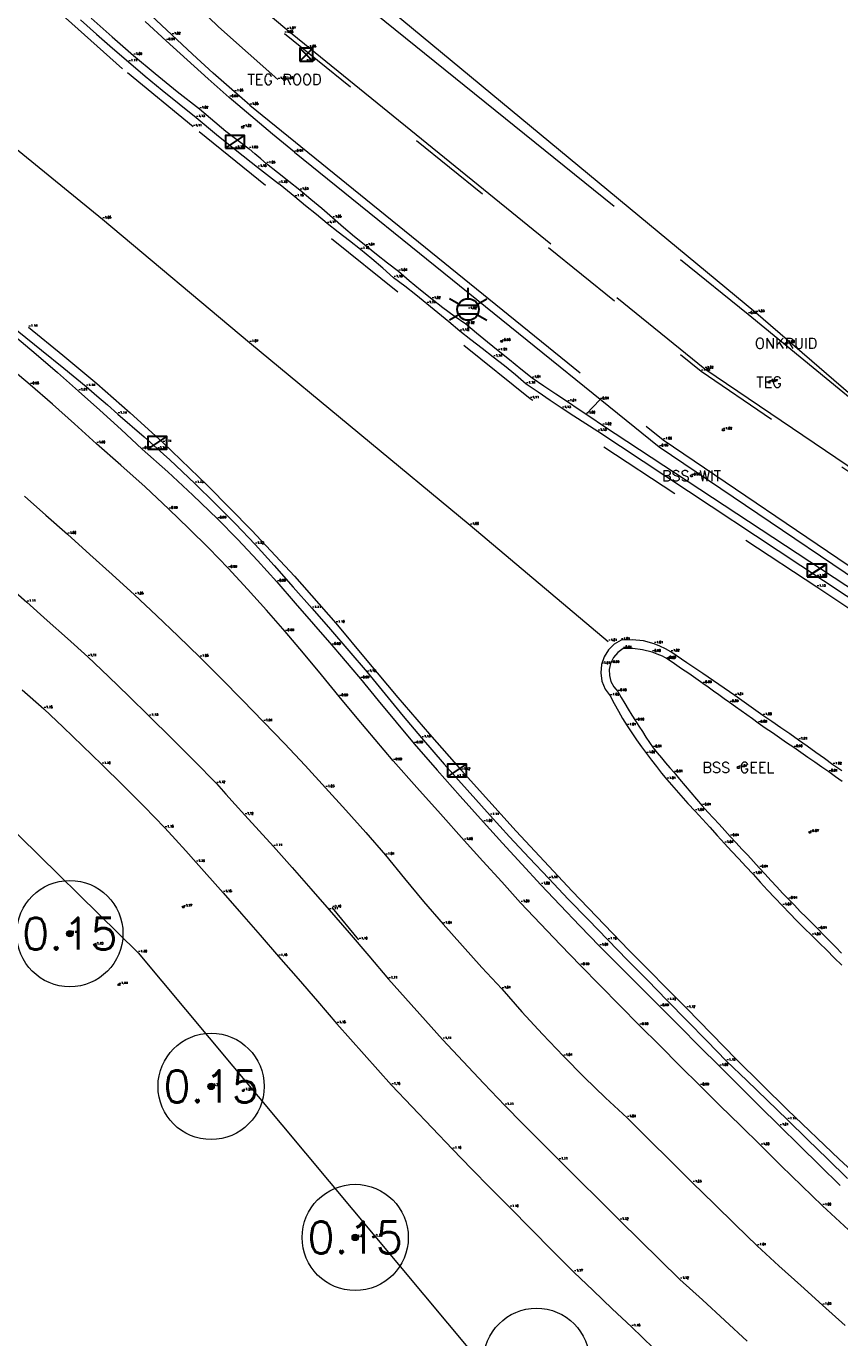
# Model space of a CAD drawing. Header units: metres. Extents: x 110598 to 111426, y 426464 to 427070.
# Tile 6 of 47: x 110643 to 110662, y 426823 to 426853. Entities that reach past the tile are written whole.
import ezdxf
from ezdxf.enums import TextEntityAlignment as Align

# ---------------------------------------------------------------- set-up
doc = ezdxf.new("R2010")
doc.units = ezdxf.units.M
doc.header["$MEASUREMENT"] = 0
for name, pattern in [('AM-AS', [16, 10, -2, 2, -2]), ('VH-OPSLUITBAND_100X200', [16, 8, -2, 4, -2]), ('VH-TROTTOIRBAND_180-200', [20, 10, -2, 2, -2, 2, -2]), ('VH-TROTTOIRBAND_280-300', [26, 12, -2, 4, -2, 4, -2]), ('XX-HIDDEN', [4, 2, -2])]:
    doc.linetypes.add(name, pattern=pattern)
for name, color, linetype, lineweight in [('B-GV-GR-BOOM-S', 90, 'Continuous', 13), ('B-GV-GR-BOOM_DIAMETER-T', 96, 'Continuous', 0), ('B-OI-RI-GWA_KOLK-S', 30, 'Continuous', 30), ('B-WA-WH-INSTEEK-G', 7, 'Continuous', 0), ('B-WE-AM-AS-G', 10, 'AM-AS', 13), ('B-WE-IE-MEUBILAIR_WEGMEUBILAIR-S', 4, 'Continuous', 30), ('B-WE-IE-TERREINAFSCHEIDING_KUNSTMATIG_HEKWERK-G', 22, 'IE-TERREINAFSCHEIDING-KUNSTMATIG', 13), ('B-WE-VH-KANTOPSLUITING_ACHTERKANTBAND-G', 50, 'Continuous', 13), ('B-WE-VH-KANTOPSLUITING_OPSLUITBAND_100X200-G', 160, 'VH-OPSLUITBAND_100X200', 13), ('B-WE-VH-KANTOPSLUITING_TROTTOIRBAND_180 200-G', 200, 'VH-TROTTOIRBAND_180-200', 13), ('B-WE-VH-KANTOPSLUITING_TROTTOIRBAND_RWS-G', 181, 'VH-TROTTOIRBAND_280-300', 13), ('B-WE-VH-MATERIAALGRENS-G', 52, 'XX-HIDDEN', 13), ('B-WE-VW-MARKERING-G', 252, 'Continuous', 13), ('DTM-Meetpunt', 40, 'Continuous', 0), ('mp', 7, 'Continuous', 0), ('X-XX-AL-HOOGTELABEL-S', 2, 'Continuous', 0), ('X-XX-AL-TEXT-T', 2, 'Continuous', 0)]:
    doc.layers.add(name, color=color, linetype=linetype, lineweight=lineweight)
doc.styles.add('LBD', font='txt.shx')
doc.styles.add('NLCS-ISO', font='arial.ttf')
doc.styles.add('null', font='NLCS.shx')
doc.styles.get("Standard").update_dxf_attribs({"font": 'txt.shx'})
doc.linetypes.add('IE-TERREINAFSCHEIDING-KUNSTMATIG', pattern='A,4,["R",null,S=0.7500000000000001,R=90,X=0,Y=0],4,-2', length=10)

# ---------------------------------------------------------------- blocks, each defined once
blk = doc.blocks.new('MP')
at = {"layer": 'mp', "color": 0, "linetype": 'ByBlock', "lineweight": -2, "elevation": -0.036, "flags": 128}
blk.add_lwpolyline([(-0.005000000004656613, -0.008660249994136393), (-0.01000000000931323, 0), (-0.005000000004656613, 0.008660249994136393), (0.005000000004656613, 0.008660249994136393), (0.01000000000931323, 0), (0.005000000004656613, -0.008660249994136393), (-0.005000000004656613, -0.008660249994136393)], close=True, dxfattribs=at)
blk = doc.blocks.new('B-SRI-KOLK_TROTTOIR-SO')
at = {"color": 0}
blk.add_line((-1.124999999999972, 0), (1.124999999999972, 1.499999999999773), dxfattribs=at)
blk.add_3dface([(-1.124999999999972, 0), (1.124999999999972, 0), (1.124999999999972, 1.499999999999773), (-1.124999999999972, 1.499999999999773)], dxfattribs=at)
blk = doc.blocks.new('B-SRI-KOLK_STRAAT_300X300-SO')
at = {"color": 0}
for p, q in [((-0.7500000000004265, 2.842170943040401e-13), (0.7499999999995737, 1.500000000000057)), ((0.7499999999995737, 2.842170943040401e-13), (-0.7500000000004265, 1.500000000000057))]:
    blk.add_line(p, q, dxfattribs=at)
blk.add_3dface([(-0.7500000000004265, 2.842170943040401e-13), (0.7499999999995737, 2.842170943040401e-13), (0.7499999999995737, 1.500000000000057), (-0.7500000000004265, 1.500000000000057)], dxfattribs=at)
blk = doc.blocks.new('SGR-BOOM_01')
at = {"ltscale": 0.1}
h = blk.add_hatch(color=0, dxfattribs=at)
edge = h.paths.add_edge_path()
edge.add_arc((7.366995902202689e-12, -5.115907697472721e-12), 0.15, 0, 360)
at = {"color": 0}
for centre, radius in [((0, 0), 2.5), ((7.366995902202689e-12, -5.115907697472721e-12), 0.04499999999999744)]:
    blk.add_circle(centre, radius, dxfattribs=at)
at = {"color": 0, "ltscale": 0.1}
blk.add_circle((7.366995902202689e-12, -5.115907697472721e-12), 0.15, dxfattribs=at)
blk = doc.blocks.new('B-SIE-WEG_LICHTMAST-SO')
at = {"color": 0, "ltscale": 0.1}
for p, q in [((8.349587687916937e-10, 1.265625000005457), (1.669846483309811e-09, 2.53125000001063)), ((-1.096064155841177, 0.6328125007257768), (-2.192125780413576, 1.265625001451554)), ((1.096064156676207, 0.6328124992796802), (2.192125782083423, 1.26562499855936)), ((-1.096064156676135, -0.6328124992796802), (-2.192125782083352, -1.26562499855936)), ((-8.349587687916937e-10, -1.265625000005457), (-1.669775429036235e-09, -2.53125000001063)), ((1.096064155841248, -0.6328125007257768), (2.192125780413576, -1.265625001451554))]:
    blk.add_line(p, q, dxfattribs=at)
at = {"color": 0, "flags": 128}
for points in [[(-1.162672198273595, 0.4999999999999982), (1.162672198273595, 0.4999999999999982)], [(-1.162672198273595, -0.4999999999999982), (1.162672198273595, -0.4999999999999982)]]:
    blk.add_lwpolyline(points, dxfattribs=at)
at = {"color": 0, "ltscale": 0.1}
blk.add_circle((0, 0), 1.265625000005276, dxfattribs=at)
at = {"color": 0, "style": 'NLCS-ISO'}
blk.add_attdef('TYPE', text='', height=1.8, dxfattribs=at).set_placement((1.669846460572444e-09, 2.53125000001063), align=Align.BOTTOM_CENTER)

msp = doc.modelspace()

# ---------------------------------------------------------------- linework, layer by layer
at = {"layer": 'B-WA-WH-INSTEEK-G', "extrusion": (-0.0321006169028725, -0.0279071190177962, 0.9990949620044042), "elevation": -15464.71997979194, "flags": 128}
msp.add_lwpolyline([(-249528.0246060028, 363213.7031300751), (-249512.2700480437, 363213.3975020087), (-249510.9995668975, 363211.2110858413)], dxfattribs=at)
at = {"layer": 'B-WA-WH-INSTEEK-G'}
msp.add_polyline3d([(110635.576, 426841.56, -1.148), (110639.602, 426836.919, -1.319), (110642.067, 426834.776, -1.328), (110645.334, 426831.5790000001, -1.298)], dxfattribs=at)
at = {"layer": 'B-WE-AM-AS-G'}
for points in [[(110635.1939680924, 426870.6902920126, -0.605), (110635.8196543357, 426869.3805843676, -0.648), (110636.458, 426868.077, -0.691), (110637.2142353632, 426866.6388900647, -0.7293333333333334), (110638.0104435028, 426865.2225198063, -0.7676666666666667), (110638.846, 426863.8290000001, -0.8060000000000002), (110639.6943628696, 426862.4987856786, -0.8490000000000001), (110640.5785808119, 426861.1921302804, -0.892), (110641.498, 426859.91, -0.935), (110642.4806221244, 426858.5726404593, -0.9610000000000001), (110643.5154979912, 426857.2752936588, -0.9870000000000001), (110644.601, 426856.02, -1.013), (110645.8814481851, 426854.6596285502, -1.034333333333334), (110647.2213383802, 426853.3577636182, -1.055666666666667), (110648.618, 426852.1170000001, -1.077)], [(110632.161, 426860.324, -0.697), (110632.9528229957, 426859.5532383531, -0.7170000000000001), (110633.7371806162, 426858.7748809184, -0.737), (110634.514, 426857.989, -0.757), (110635.5483745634, 426856.9186113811, -0.7963333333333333), (110636.5687652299, 426855.8348838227, -0.8356666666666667), (110637.575, 426854.738, -0.875), (110638.3390690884, 426854.0361991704, -0.8996666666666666), (110639.0967564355, 426853.3275131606, -0.9243333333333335), (110639.848, 426852.612, -0.9490000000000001), (110644.491, 426848.838, -1.045), (110647.953, 426845.932, -1.065), (110653.146, 426841.635, -1.056), (110656.4, 426838.9, -1.007)]]:
    msp.add_polyline3d(points, dxfattribs=at)
at = {"layer": 'B-WE-IE-TERREINAFSCHEIDING_KUNSTMATIG_HEKWERK-G'}
msp.add_polyline3d([(110650.175, 426854.668, -1.051), (110659.87, 426846.637, -1.027), (110666.351, 426841.051, -0.9420000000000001), (110667.54, 426842.647, -0.9510000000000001)], dxfattribs=at)
at = {"layer": 'B-WE-VH-KANTOPSLUITING_ACHTERKANTBAND-G'}
for points in [[(110644.2238463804, 426853.5633770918, -0.9806666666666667), (110644.7188892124, 426853.1206721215, -0.9913333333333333), (110645.221, 426852.686, -1.002), (110645.7318585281, 426852.2579814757, -1.009333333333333), (110646.249570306, 426851.838278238, -1.016666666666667), (110646.774, 426851.4270000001, -1.024), (110647.3975229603, 426850.9031804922, -1.028), (110647.946, 426850.4920000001, -1.028)], [(110649.012, 426850.407, -0.9440000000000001), (110648.496311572, 426850.831407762, -0.9400000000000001), (110647.9852912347, 426851.2614248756, -0.936), (110647.479, 426851.697, -0.932), (110646.9791634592, 426852.1366003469, -0.9236666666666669), (110646.4841438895, 426852.5816179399, -0.9153333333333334), (110645.994, 426853.032, -0.907), (110645.4951377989, 426853.4851489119, -0.901)], [(110664.583, 426838.519, -1.001), (110656.265, 426843.984, -1.021), (110655.9908191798, 426844.1678943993, -1.018), (110655.7164857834, 426844.3515611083, -1.015), (110655.442, 426844.535, -1.012), (110655.1628236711, 426844.7212357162, -1.010666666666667), (110654.8834902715, 426844.9072357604, -1.009333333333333), (110654.604, 426845.093, -1.008), (110654.3386496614, 426845.3072339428, -1.015666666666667), (110654.0736494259, 426845.5219008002, -1.023333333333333), (110653.809, 426845.737, -1.031), (110653.5540052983, 426845.9449321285, -1.026), (110653.299338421, 426846.1532656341, -1.021), (110653.045, 426846.362, -1.016), (110652.7738283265, 426846.553755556, -1.018333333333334), (110652.506460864, 426846.7507807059, -1.020666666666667), (110652.243, 426846.953, -1.023), (110651.977321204, 426847.1654138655, -1.027333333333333), (110651.715952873, 426847.3831096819, -1.031666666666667), (110651.459, 426847.6060000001, -1.036), (110651.1996313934, 426847.8018379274, -1.037), (110650.9429489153, 426848.0011835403, -1.038), (110650.689, 426848.2040000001, -1.039), (110650.4265590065, 426848.4196412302, -1.042666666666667), (110650.1672082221, 426848.6389893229, -1.046333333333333), (110649.911, 426848.862, -1.05), (110649.6543541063, 426849.0817308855, -1.044), (110649.3956800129, 426849.2990704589, -1.038), (110649.135, 426849.5140000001, -1.032), (110648.8762297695, 426849.7233806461, -1.030333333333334), (110648.6155558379, 426849.9303864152, -1.028666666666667), (110648.353, 426850.135, -1.027), (110648.2179238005, 426850.2546720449, -1.027333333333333), (110648.0822560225, 426850.3736730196, -1.027666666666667), (110647.946, 426850.4920000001, -1.028)], [(110649.012, 426850.407, -0.9440000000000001), (110657.598, 426843.477, -0.9460000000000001), (110664.585, 426838.763, -0.9690000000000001), (110670.083, 426835.019, -1.014), (110670.495, 426834.788, -1.01), (110671.287, 426834.239, -1.011)], [(110642.427, 426846.085, -1.01), (110642.9322520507, 426845.6589591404, -1.010333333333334), (110643.4332683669, 426845.2279451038, -1.010666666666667), (110643.93, 426844.792, -1.011), (110644.4339417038, 426844.3407263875, -1.005), (110644.9332920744, 426843.884377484, -0.999), (110645.428, 426843.423, -0.993), (110646.031451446, 426842.8909560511, -0.9906666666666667), (110646.6218992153, 426842.3445168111, -0.9883333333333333), (110647.199, 426841.784, -0.9860000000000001), (110647.67638247, 426841.299231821, -0.9880000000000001), (110648.1437805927, 426840.8048299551, -0.9900000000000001), (110648.601, 426840.301, -0.992), (110649.0324692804, 426839.8053183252, -0.9926666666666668), (110649.4628033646, 426839.308650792, -0.9933333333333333), (110649.892, 426838.811, -0.994), (110650.1166472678, 426838.5496025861, -0.9933333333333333), (110650.3409807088, 426838.2879357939, -0.9926666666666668), (110650.565, 426838.026, -0.992), (110650.9819991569, 426837.5122064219, -0.9896666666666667), (110651.404012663, 426837.0025234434, -0.9873333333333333), (110651.831, 426836.497, -0.9850000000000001), (110652.3678399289, 426835.8753946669, -0.9883333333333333), (110652.9122001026, 426835.260364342, -0.9916666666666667), (110653.464, 426834.652, -0.995), (110653.9111517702, 426834.1584196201, -0.9953333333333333), (110654.3614914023, 426833.6677460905, -0.9956666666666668), (110654.815, 426833.18, -0.996), (110655.2702283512, 426832.6967102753, -0.9973333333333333), (110655.7285680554, 426832.2163702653, -0.9986666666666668), (110656.19, 426831.739, -1), (110656.6656744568, 426831.2643414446, -0.9973333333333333), (110657.1410078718, 426830.7893413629, -0.9946666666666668), (110657.616, 426830.314, -0.992), (110658.0823299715, 426829.8466622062, -0.9943333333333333), (110658.5483300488, 426829.3789954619, -0.9966666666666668), (110659.014, 426828.911, -0.999), (110659.4865009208, 426828.442495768, -1.001666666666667), (110659.9595011, 426827.9744955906, -1.004333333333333), (110660.433, 426827.507, -1.007), (110660.9065035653, 426827.0404952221, -1.003333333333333), (110661.3805037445, 426826.5744950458, -0.9996666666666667), (110661.855, 426826.109, -0.996)], [(110661.9073636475, 426835.6108579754, -0.9082), (110661.7476423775, 426835.7213720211, -0.9066000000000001), (110661.588, 426835.832, -0.905), (110661.4232312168, 426835.9463573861, -0.9044000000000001), (110661.2585467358, 426836.0608361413, -0.9038), (110661.0939466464, 426836.1754362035, -0.9032), (110660.9294310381, 426836.2901575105, -0.9026000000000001), (110660.765, 426836.4050000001, -0.902), (110660.5967414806, 426836.5193518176, -0.9), (110660.4289098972, 426836.6343293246, -0.898), (110660.2615075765, 426836.7499309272, -0.896), (110660.0945368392, 426836.8661550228, -0.894), (110659.928, 426836.983, -0.892), (110659.7930192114, 426837.0783859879, -0.8914000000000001), (110659.6583275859, 426837.1741798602, -0.8908), (110659.523926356, 426837.2703807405, -0.8902), (110659.3898167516, 426837.3669877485, -0.8896000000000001), (110659.256, 426837.464, -0.889), (110659.1306592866, 426837.5542431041, -0.8898), (110659.0050881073, 426837.6441652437, -0.8906000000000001), (110658.8792872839, 426837.7337658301, -0.8914000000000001), (110658.7532576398, 426837.823044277, -0.8922), (110658.627, 426837.912, -0.893), (110658.4599840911, 426838.0289320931, -0.8952), (110658.2925742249, 426838.1452994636, -0.8974000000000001), (110658.124772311, 426838.2611007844, -0.8996000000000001), (110657.9565802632, 426838.3763347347, -0.9018), (110657.788, 426838.491, -0.904), (110657.6722103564, 426838.5524805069, -0.9033333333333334), (110657.5523413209, 426838.6055701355, -0.9026666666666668), (110657.429, 426838.65, -0.902), (110657.2057729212, 426838.7064344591, -0.903), (110656.9772495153, 426838.734581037, -0.904), (110656.747, 426838.734, -0.905), (110656.6213560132, 426838.6440211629, -0.904), (110656.5216542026, 426838.5259442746, -0.903), (110656.454, 426838.387, -0.902), (110656.4234021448, 426838.2454282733, -0.9022), (110656.4262406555, 426838.1006155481, -0.9024000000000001), (110656.4623628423, 426837.9603516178, -0.9026000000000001), (110656.5298256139, 426837.8321815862, -0.9028), (110656.625, 426837.723, -0.903), (110656.7058143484, 426837.5844131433, -0.9026000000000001), (110656.7876258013, 426837.4464125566, -0.9022), (110656.8704301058, 426837.3090054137, -0.9018), (110656.9542229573, 426837.1721988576, -0.9014000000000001), (110657.039, 426837.036, -0.901), (110657.1198712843, 426836.9080822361, -0.9018), (110657.2016107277, 426836.780717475, -0.9026000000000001), (110657.284214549, 426836.653911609, -0.9034000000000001), (110657.3676789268, 426836.527670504, -0.9042), (110657.452, 426836.402, -0.905), (110657.5505725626, 426836.2846084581, -0.9052), (110657.6492589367, 426836.1673125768, -0.9054000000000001), (110657.7480590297, 426836.0501124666, -0.9056000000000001), (110657.8469727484, 426835.9330082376, -0.9058), (110657.946, 426835.816, -0.906), (110658.0787940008, 426835.6594542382, -0.9062), (110658.2117912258, 426835.5030810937, -0.9064000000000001), (110658.3449914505, 426835.3468808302, -0.9066000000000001), (110658.4783944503, 426835.1908537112, -0.9068), (110658.612, 426835.035, -0.907), (110658.74344808, 426834.8906782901, -0.9078), (110658.8750723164, 426834.7465172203, -0.9086000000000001), (110659.006872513, 426834.6025170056, -0.9094000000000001), (110659.1388484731, 426834.4586778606, -0.9102), (110659.271, 426834.315, -0.911), (110659.4072291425, 426834.1672567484, -0.9098), (110659.5436439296, 426834.0196848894, -0.9086000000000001), (110659.6802441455, 426833.8722846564, -0.9074000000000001), (110659.8170295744, 426833.7250562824, -0.9062), (110659.954, 426833.578, -0.905), (110660.0897161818, 426833.4282596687, -0.9056000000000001), (110660.2263797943, 426833.2793835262, -0.9062), (110660.3639853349, 426833.1313775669, -0.9068), (110660.5025272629, 426832.9842477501, -0.9074000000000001), (110660.642, 426832.838, -0.908), (110660.7794476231, 426832.6956758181, -0.908), (110660.9177767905, 426832.5542082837, -0.908), (110661.0569821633, 426832.4136028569, -0.908), (110661.1970583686, 426832.2738649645, -0.908), (110661.338, 426832.135, -0.908), (110661.4752328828, 426831.9924658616, -0.9074000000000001), (110661.6132535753, 426831.8506944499, -0.9068), (110661.7520578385, 426831.7096901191, -0.9062), (110661.891641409, 426831.5694572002, -0.9056000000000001)]]:
    msp.add_polyline3d(points, dxfattribs=at)
at = {"layer": 'B-WE-VH-KANTOPSLUITING_OPSLUITBAND_100X200-G', "extrusion": (0.1036974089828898, 0.1335176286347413, 0.9856063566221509), "elevation": 68465.70095569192}
msp.add_lwpolyline([(174438.1227645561, -399163.822429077), (174426.0765245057, -399163.5976521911), (174421.3155871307, -399163.4734333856)], dxfattribs=at)
at = {"layer": 'B-WE-VH-KANTOPSLUITING_OPSLUITBAND_100X200-G'}
for points in [[(110648.2965057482, 426853.7402621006, -1.075666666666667), (110648.835, 426853.293, -1.072)], [(110648.835, 426853.293, -1.072), (110658.668, 426845.315, -1.018), (110666.947, 426839.71, -0.992), (110672.738, 426835.783, -0.9400000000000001), (110675.451, 426833.624, -0.9420000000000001)], [(110642.1984589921, 426840.2773279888, -1.109666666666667), (110642.713, 426839.823, -1.11), (110643.1919497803, 426839.3974368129, -1.109666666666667), (110643.6696178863, 426838.9704355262, -1.109333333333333), (110644.146, 426838.542, -1.109), (110644.6316738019, 426838.0781060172, -1.114333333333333), (110645.1146790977, 426837.6114342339, -1.119666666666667), (110645.595, 426837.142, -1.125), (110646.1246849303, 426836.6180190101, -1.122666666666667), (110646.6510253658, 426836.0906785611, -1.120333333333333), (110647.174, 426835.56, -1.118), (110647.397035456, 426835.3132984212, -1.117333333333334), (110647.6193693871, 426835.0659644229, -1.116666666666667), (110647.841, 426834.8180000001, -1.116), (110648.518, 426834.077, -1.112), (110648.9573857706, 426833.582477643, -1.111666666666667), (110649.3947215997, 426833.0861414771, -1.111333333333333), (110649.83, 426832.588, -1.111), (110650.2974171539, 426832.0484114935, -1.110333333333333), (110650.7624202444, 426831.5067412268, -1.109666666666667), (110651.225, 426830.963, -1.109), (110652.5, 426829.54, -1.108), (110652.9839560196, 426829.0188770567, -1.108666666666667), (110653.4723009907, 426828.5018647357, -1.109333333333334), (110653.965, 426827.989, -1.11), (110654.3852699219, 426827.5583081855, -1.110333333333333), (110654.8086104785, 426827.1306342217, -1.110666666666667), (110655.235, 426826.706, -1.111), (110655.712351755, 426826.2313427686, -1.113333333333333), (110656.1906857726, 426825.7576754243, -1.115666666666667), (110656.67, 426825.285, -1.118), (110657.1413936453, 426824.8220399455, -1.118), (110657.6137276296, 426824.3600393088, -1.118), (110658.087, 426823.899, -1.118), (110658.6147683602, 426823.4150805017, -1.119666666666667), (110659.1427684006, 426822.9314137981, -1.121333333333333), (110659.671, 426822.448, -1.123)], [(110642.601321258, 426837.7658454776, -1.148), (110643.113, 426837.319, -1.149), (110643.5711488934, 426836.8852864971, -1.153), (110644.026156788, 426836.4482789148, -1.157), (110644.478, 426836.008, -1.161), (110644.9769896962, 426835.5143122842, -1.160666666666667), (110645.4720003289, 426835.0166349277, -1.160333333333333), (110645.963, 426834.515, -1.16), (110646.2094569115, 426834.2463569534, -1.159), (110646.4547916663, 426833.9766887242, -1.158), (110646.699, 426833.706, -1.157), (110647.33, 426832.9920000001, -1.151), (110647.7667241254, 426832.492341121, -1.152), (110648.2030575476, 426831.9923410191, -1.153), (110648.639, 426831.4920000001, -1.154), (110649.0970998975, 426830.9653763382, -1.153333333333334), (110649.5547666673, 426830.4383762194, -1.152666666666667), (110650.012, 426829.911, -1.152), (110651.299, 426828.468, -1.156), (110651.7744238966, 426827.9622385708, -1.156), (110652.2527625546, 426827.4592329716, -1.156), (110652.734, 426826.959, -1.156), (110653.1808927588, 426826.4996046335, -1.158333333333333), (110653.6302303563, 426826.0426002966, -1.160666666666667), (110654.082, 426825.588, -1.163), (110654.5804140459, 426825.0774525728, -1.165), (110655.0837632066, 426824.5717700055, -1.167), (110655.592, 426824.071, -1.169), (110656.0396872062, 426823.6378445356, -1.173), (110656.4910313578, 426823.2085009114, -1.177), (110656.946, 426822.783, -1.181), (110657.4614231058, 426822.27984616, -1.177666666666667)]]:
    msp.add_polyline3d(points, dxfattribs=at)
at = {"layer": 'B-WE-VH-KANTOPSLUITING_TROTTOIRBAND_180 200-G'}
for points in [[(110633.188, 426853.777, -0.8340000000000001), (110634.758, 426852.51, -0.887), (110636.292, 426851.255, -0.935), (110637.862, 426849.9760000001, -1.015), (110639.433, 426848.72, -1.045), (110640.965, 426847.4540000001, -1.088), (110641.4854049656, 426847.0300117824, -1.102), (110642.0060716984, 426846.606345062, -1.116), (110642.527, 426846.183, -1.13), (110643.054732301, 426845.7546698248, -1.133666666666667), (110643.5827323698, 426845.326669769, -1.137333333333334), (110644.111, 426844.899, -1.141), (110644.3592676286, 426844.6822580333, -1.139666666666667), (110644.6076009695, 426844.4655913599, -1.138333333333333), (110644.856, 426844.249, -1.137)], [(110647.958, 426851.512, -1.048), (110647.602, 426851.828, -1.046), (110647.1022617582, 426852.2671916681, -1.037666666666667), (110646.6092241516, 426852.7138924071, -1.029333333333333), (110646.123, 426853.168, -1.021), (110645.6368046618, 426853.6235056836, -1.016333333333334)], [(110643.9777356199, 426853.5224343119, -1.08325), (110644.3505012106, 426853.1892276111, -1.0905), (110644.7262662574, 426852.8594071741, -1.09775), (110645.105, 426852.533, -1.105), (110645.4984052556, 426852.2001971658, -1.11125), (110645.8948967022, 426851.8710771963, -1.1175), (110646.2944398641, 426851.5456687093, -1.12375), (110646.697, 426851.224, -1.13), (110647.1754448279, 426850.8286029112, -1.1355), (110647.658300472, 426850.4386045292, -1.141), (110648.1455060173, 426850.0540540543, -1.1465), (110648.637, 426849.675, -1.152)], [(110647.958, 426851.512, -1.048), (110657.691, 426843.641, -1.059), (110664.722, 426838.885, -1.077), (110670.174, 426835.2040000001, -1.051), (110670.571, 426834.931, -1.033), (110671.379, 426834.377, -1.004)], [(110656.151, 426843.843, -1.127), (110655.8689873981, 426844.0200374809, -1.127), (110655.5886458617, 426844.1997094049, -1.127), (110655.31, 426844.382, -1.127), (110655.027508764, 426844.5706476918, -1.129666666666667), (110654.7468335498, 426844.7619868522, -1.132333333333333), (110654.468, 426844.956, -1.135), (110654.2119109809, 426845.1700669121, -1.135), (110653.9535679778, 426845.3814081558, -1.135), (110653.693, 426845.5900000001, -1.135), (110653.4311416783, 426845.7951175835, -1.134333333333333), (110653.167131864, 426845.9974584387, -1.133666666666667), (110652.901, 426846.197, -1.133), (110652.6457921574, 426846.415921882, -1.134666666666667), (110652.3881144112, 426846.6319311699, -1.136333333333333), (110652.128, 426846.845, -1.138), (110651.8699461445, 426847.0515692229, -1.141333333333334), (110651.6096019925, 426847.2552443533, -1.144666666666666), (110651.347, 426847.456, -1.148), (110651.0898797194, 426847.6807664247, -1.147333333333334), (110650.8295281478, 426847.9017819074, -1.146666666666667), (110650.566, 426848.119, -1.146), (110650.3065534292, 426848.3266942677, -1.152666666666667), (110650.0442026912, 426848.5307078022, -1.159333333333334), (110649.779, 426848.7310000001, -1.166), (110649.5270163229, 426848.9408968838, -1.161333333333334), (110649.2740143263, 426849.1495651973, -1.156666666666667), (110649.02, 426849.357, -1.152), (110648.7590449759, 426849.5679702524, -1.149333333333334), (110648.637, 426849.675, -1.152)]]:
    msp.add_polyline3d(points, dxfattribs=at)
at = {"layer": 'B-WE-VH-KANTOPSLUITING_TROTTOIRBAND_RWS-G'}
for points in [[(110644.856, 426844.249, -1.137), (110645.4708412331, 426843.7174862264, -1.133666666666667), (110646.0745934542, 426843.1734091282, -1.130333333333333), (110646.667, 426842.6170000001, -1.127), (110647.1481159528, 426842.1477547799, -1.124333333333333), (110647.6211617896, 426841.6703751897, -1.121666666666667), (110648.086, 426841.185, -1.119), (110648.5369365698, 426840.6849556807, -1.115666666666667), (110648.9849416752, 426840.1822832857, -1.112333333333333), (110649.43, 426839.6770000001, -1.109), (110649.8628580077, 426839.1797976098, -1.114), (110650.2928627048, 426838.6801254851, -1.119), (110650.72, 426838.178, -1.124), (110651.144011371, 426837.6591369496, -1.126666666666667), (110651.572689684, 426837.1441229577, -1.129333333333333), (110652.006, 426836.633, -1.132), (110652.5373327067, 426836.0187918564, -1.134666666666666), (110653.0753541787, 426835.410434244, -1.137333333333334), (110653.62, 426834.808, -1.14), (110654.0750391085, 426834.3096469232, -1.139666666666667), (110654.5337139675, 426833.8146380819, -1.139333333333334), (110654.996, 426833.323, -1.139), (110655.4571841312, 426832.8396368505, -1.133), (110655.9218589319, 426832.359628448, -1.127), (110656.39, 426831.883, -1.121), (110656.8553310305, 426831.407997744, -1.120666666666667), (110657.3206643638, 426830.9329977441, -1.120333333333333), (110657.786, 426830.458, -1.12), (110658.2519976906, 426829.982331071, -1.122666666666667), (110658.7179976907, 426829.5066644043, -1.125333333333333), (110659.184, 426829.031, -1.128), (110659.6631342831, 426828.5718454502, -1.130333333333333), (110660.1411352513, 426828.1115111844, -1.132666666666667), (110660.618, 426827.65, -1.135), (110661.0897907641, 426827.1911511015, -1.135666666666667), (110661.5604583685, 426826.7311501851, -1.136333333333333), (110662.03, 426826.27, -1.137)], [(110671.031, 426833.925, -1.145), (110670.264, 426834.524, -1.158), (110669.91, 426834.763, -1.157), (110664.46, 426838.347, -1.127), (110656.151, 426843.843, -1.127)], [(110661.8978970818, 426835.8565615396, -1.016), (110661.686, 426836, -1.015), (110661.4849280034, 426836.1473784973, -1.01475), (110661.2830667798, 426836.293674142, -1.0145), (110661.0804221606, 426836.438882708, -1.01425), (110660.877, 426836.583, -1.014), (110660.668936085, 426836.7287168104, -1.01125), (110660.4600772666, 426836.8732919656, -1.0085), (110660.250429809, 426837.0167211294, -1.00575), (110660.04, 426837.159, -1.003), (110659.873879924, 426837.2767886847, -1.00425), (110659.7075060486, 426837.3942186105, -1.0055), (110659.5408791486, 426837.5112892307, -1.00675), (110659.374, 426837.6280000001, -1.008), (110658.9998649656, 426837.8877191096, -1.01025), (110658.6244807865, 426838.1456294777, -1.0125), (110658.247856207, 426838.4017250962, -1.01475), (110657.87, 426838.656, -1.017), (110657.7452776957, 426838.7298048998, -1.015333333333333), (110657.6149929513, 426838.7932769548, -1.013666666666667), (110657.48, 426838.846, -1.012), (110657.2258837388, 426838.9131523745, -1.012), (110656.964672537, 426838.9423623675, -1.012), (110656.702, 426838.933, -1.012), (110656.5390199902, 426838.8350773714, -1.01175), (110656.4029604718, 426838.7022649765, -1.0115), (110656.3011304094, 426838.5416973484, -1.01125), (110656.239, 426838.362, -1.011), (110656.2201104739, 426838.1632706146, -1.012), (110656.2497805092, 426837.9658627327, -1.013), (110656.3262531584, 426837.7814661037, -1.014), (110656.445, 426837.621, -1.015), (110656.5382318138, 426837.4415212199, -1.0145), (110656.6356790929, 426837.2642958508, -1.014), (110656.7372874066, 426837.0894228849, -1.0135), (110656.843, 426836.917, -1.013), (110656.9507916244, 426836.7500904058, -1.01525), (110657.0624292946, 426836.5857283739, -1.0175), (110657.1778528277, 426836.4240025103, -1.01975), (110657.297, 426836.265, -1.022), (110657.4142342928, 426836.110389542, -1.019), (110657.5334928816, 426835.9573351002, -1.016), (110657.6547551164, 426835.8058631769, -1.013), (110657.778, 426835.656, -1.01), (110657.939257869, 426835.4658155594, -1.01425), (110658.1037086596, 426835.2783851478, -1.0185), (110658.2713053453, 426835.093762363, -1.02275), (110658.442, 426834.912, -1.027), (110658.6135381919, 426834.7213776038, -1.0295), (110658.7857188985, 426834.5313353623, -1.032), (110658.9585401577, 426834.3418754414, -1.0345), (110659.132, 426834.153, -1.037), (110659.2998665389, 426833.9714269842, -1.03725), (110659.4683232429, 426833.7904013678, -1.0375), (110659.637368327, 426833.609925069, -1.03775), (110659.807, 426833.43, -1.038), (110659.977440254, 426833.2423465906, -1.037), (110660.1492599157, 426833.0559553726, -1.036), (110660.3224496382, 426832.8708364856, -1.035), (110660.497, 426832.687, -1.034), (110660.667614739, 426832.509903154, -1.0325), (110660.839492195, 426832.3340315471, -1.031), (110661.0126235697, 426832.1593941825, -1.0295), (110661.187, 426831.986, -1.028), (110661.3634989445, 426831.8117402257, -1.03025), (110661.5403323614, 426831.6378198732, -1.0325), (110661.7174995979, 426831.4642395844, -1.03475), (110661.895, 426831.2910000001, -1.037)]]:
    msp.add_polyline3d(points, dxfattribs=at)
at = {"layer": 'B-WE-VH-MATERIAALGRENS-G', "extrusion": (-0.09740321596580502, -0.1022886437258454, 0.9899745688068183), "elevation": -54440.55261826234}
msp.add_lwpolyline([(-214216.4923214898, 381560.2979866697), (-214216.4923214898, 381560.7652574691)], dxfattribs=at)
at = {"layer": 'B-WE-VH-MATERIAALGRENS-G', "extrusion": (-0.0006512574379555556, 0.0007935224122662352, 0.9999994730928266), "elevation": 265.5356895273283}
msp.add_lwpolyline([(110650.501816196, 426831.8086747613), (110649.8838156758, 426832.5616749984)], dxfattribs=at)
at = {"layer": 'B-WE-VH-MATERIAALGRENS-G'}
for points in [[(110676.166, 426829.607, -1.102), (110670.158, 426834.365, -1.141), (110665.634, 426837.316, -1.12), (110661.309, 426840.179, -1.127), (110654.559, 426844.61, -1.111), (110646.624, 426851.005, -1.109), (110644.9646129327, 426852.3719452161, -1.087), (110643.361418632, 426853.8043811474, -1.065), (110641.817, 426855.3, -1.043), (110639.9690598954, 426857.2589859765, -0.991), (110638.2219209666, 426859.3083796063, -0.9390000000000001), (110636.58, 426861.4430000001, -0.887), (110635.4764485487, 426862.8501141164, -0.8496666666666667), (110634.4200628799, 426864.2929742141, -0.8123333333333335), (110633.412, 426865.77, -0.775), (110632.5443614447, 426867.1314334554, -0.7356666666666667), (110631.7177821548, 426868.5181794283, -0.6963333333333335), (110630.933, 426869.929, -0.657), (110630.1652268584, 426871.2198166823, -0.6163333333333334)], [(110648.774, 426853.205, -1.076), (110658.585, 426845.256, -1.029), (110666.883, 426839.633, -0.998), (110672.7, 426835.6930000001, -0.9430000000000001)], [(110637.759, 426850.33, -0.9830000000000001), (110642.754, 426846.2910000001, -1.135), (110643.5633306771, 426845.636691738, -1.1295), (110644.3594834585, 426844.9664110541, -1.124), (110645.1421431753, 426844.2804232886, -1.1185), (110645.911, 426843.5790000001, -1.113), (110646.9746908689, 426842.560720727, -1.1095), (110648.0092971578, 426841.5129035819, -1.106), (110649.013998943, 426840.4363789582, -1.1025), (110649.988, 426839.332, -1.099), (110650.7142414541, 426838.4556454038, -1.10475), (110651.4488672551, 426837.5863071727, -1.1105), (110652.1918096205, 426836.7240655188, -1.11625), (110652.943, 426835.869, -1.122), (110654.2324933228, 426834.43891293, -1.12025), (110655.5450565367, 426833.0299701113, -1.1185), (110656.8803429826, 426831.6425436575, -1.11675), (110658.238, 426830.277, -1.115), (110659.416669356, 426829.0721341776, -1.113), (110660.6156238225, 426827.8874522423, -1.111), (110661.8345178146, 426826.7232956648, -1.109), (110663.073, 426825.58, -1.107)], [(110662.0557101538, 426825.060759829, -0.993), (110661.442, 426825.6280000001, -0.998), (110660.9511064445, 426826.0945940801, -0.999), (110660.4660812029, 426826.5672853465, -0.9999999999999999), (110659.987, 426827.046, -1.001), (110659.5103971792, 426827.513715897, -0.9966666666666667), (110659.0347298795, 426827.9823831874, -0.9923333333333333), (110658.56, 426828.452, -0.9880000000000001), (110658.0843841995, 426828.9243808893, -0.9896666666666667), (110657.6097168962, 426829.3977148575, -0.9913333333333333), (110657.136, 426829.872, -0.993), (110656.6700352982, 426830.3387307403, -0.993), (110656.2066971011, 426830.8080690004, -0.993), (110655.746, 426831.2800000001, -0.993), (110655.2731481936, 426831.7699408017, -0.9936666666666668), (110654.8031429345, 426832.2626129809, -0.9943333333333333), (110654.336, 426832.758, -0.995), (110653.8908739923, 426833.2450061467, -0.9953333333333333), (110653.4472060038, 426833.7333409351, -0.9956666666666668), (110653.005, 426834.223, -0.996), (110652.4462981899, 426834.8458890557, -0.9926666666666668), (110651.8899621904, 426835.4708920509, -0.9893333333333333), (110651.336, 426836.098, -0.9860000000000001), (110650.9105058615, 426836.5987367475, -0.9886666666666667), (110650.4865046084, 426837.1007382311, -0.9913333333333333), (110650.064, 426837.604, -0.994), (110649.6478575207, 426838.1199915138, -0.993), (110649.2248321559, 426838.6303554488, -0.992), (110648.795, 426839.135, -0.991), (110648.3544119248, 426839.6383729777, -0.9906666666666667), (110647.9070512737, 426840.1357366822, -0.9903333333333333), (110647.453, 426840.627, -0.9900000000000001), (110646.9939023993, 426841.0952613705, -0.991), (110646.5282044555, 426841.5569590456, -0.992), (110646.056, 426842.012, -0.993), (110645.4962116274, 426842.5350686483, -0.996), (110644.9278261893, 426843.0487824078, -0.999), (110644.351, 426843.553, -1.002), (110643.8378546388, 426844.0237086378, -0.9943333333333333), (110643.3174796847, 426844.4864123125, -0.9866666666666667), (110642.79, 426844.941, -0.9790000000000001), (110642.2883442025, 426845.3603700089, -0.9713333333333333)]]:
    msp.add_polyline3d(points, dxfattribs=at)
at = {"layer": 'B-WE-VW-MARKERING-G'}
msp.add_polyline3d([(110642.6560665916, 426842.3169229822, -1.037), (110643.1627349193, 426841.8702548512, -1.046), (110643.668, 426841.422, -1.055), (110644.1968928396, 426840.9497368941, -1.053666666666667), (110644.724228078, 426840.4757351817, -1.052333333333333), (110645.25, 426840, -1.051), (110645.7657191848, 426839.5145905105, -1.052), (110646.277066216, 426839.0245773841, -1.053), (110646.784, 426838.5300000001, -1.054), (110647.2882057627, 426838.0291683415, -1.05), (110647.7878859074, 426837.5238213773, -1.046), (110648.283, 426837.0140000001, -1.042), (110648.7755288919, 426836.5015774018, -1.039), (110649.2628786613, 426835.9842266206, -1.036), (110649.745, 426835.462, -1.033), (110650.2199655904, 426834.9370478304, -1.035333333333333), (110650.6896479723, 426834.4073634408, -1.037666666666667), (110651.154, 426833.873, -1.04), (110651.5999331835, 426833.3277091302, -1.04), (110652.0526232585, 426832.7880145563, -1.04), (110652.512, 426832.254, -1.04), (110652.9651636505, 426831.7401142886, -1.040666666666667), (110653.4245194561, 426831.2317560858, -1.041333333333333), (110653.89, 426830.729, -1.042), (110654.3629751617, 426830.190964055, -1.041666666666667), (110654.8470450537, 426829.6628878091, -1.041333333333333), (110655.342, 426829.145, -1.041), (110655.8315887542, 426828.6532990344, -1.042), (110656.3309897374, 426828.1715671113, -1.043), (110656.84, 426827.7, -1.044), (110657.3537202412, 426827.188376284, -1.040666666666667), (110657.8687213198, 426826.6780418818, -1.037333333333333), (110658.385, 426826.169, -1.034), (110658.8904551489, 426825.6730934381, -1.037333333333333), (110659.3971228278, 426825.1784257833, -1.040666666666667), (110659.905, 426824.685, -1.044), (110660.4167118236, 426824.2185801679, -1.040666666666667), (110660.9297131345, 426823.7535789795, -1.037333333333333), (110661.444, 426823.29, -1.034), (110661.9756430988, 426822.8134788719, -1.031)], dxfattribs=at)

# ---------------------------------------------------------------- block references
at = {"layer": 'B-GV-GR-BOOM-S', "xscale": 0.5, "yscale": 0.5, "zscale": 0.5}
for p in [(110643.725, 426832.0300000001, -1.473), (110647.05, 426828.437, -1.343), (110650.442, 426824.884, -1.392), (110654.711, 426821.969, -1.284)]:
    msp.add_blockref('SGR-BOOM_01', p, dxfattribs=at)
at = {"layer": 'B-OI-RI-GWA_KOLK-S', "xscale": 0.1999999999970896, "yscale": 0.1999999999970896, "zscale": 0.1999999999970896}
for name, p in [('B-SRI-KOLK_STRAAT_300X300-SO', (110649.292, 426852.554, -1.101)), ('B-SRI-KOLK_TROTTOIR-SO', (110647.613, 426850.5030000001, -1.149)), ('B-SRI-KOLK_TROTTOIR-SO', (110645.786, 426843.426, -1.144)), ('B-SRI-KOLK_TROTTOIR-SO', (110661.307, 426840.422, -1.158)), ('B-SRI-KOLK_TROTTOIR-SO', (110652.836, 426835.717, -1.139))]:
    msp.add_blockref(name, p, dxfattribs=at)
at = {"layer": 'B-WE-IE-MEUBILAIR_WEGMEUBILAIR-S', "xscale": 0.1999999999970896, "yscale": 0.1999999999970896, "zscale": 0.1999999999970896}
msp.add_blockref('B-SIE-WEG_LICHTMAST-SO', (110653.099, 426846.71, -1.016), dxfattribs=at)
at = {"layer": 'DTM-Meetpunt', "xscale": 2.5, "yscale": 2.5, "zscale": 2.5}
for p in [(110648.779, 426852.12, -1.077), (110647.793, 426850.999, -1.022), (110653.889, 426845.96, -0.9800000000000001), (110660.585, 426845.914, -0.998), (110660.184, 426845.002, -0.9720000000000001), (110659.106, 426843.879, -1.018), (110658.357, 426842.798, -0.9550000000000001), (110659.46, 426835.937, -0.868), (110661.145, 426834.412, -0.872), (110646.397, 426832.6550000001, -1.172), (110644.306, 426831.762, -1.428), (110644.881, 426830.831, -1.444), (110647.807, 426828.335, -1.276), (110650.874, 426824.894, -1.357)]:
    msp.add_blockref('MP', p, dxfattribs=at)

# ---------------------------------------------------------------- texts
at = {"layer": 'B-GV-GR-BOOM-S'}
for s, p in [('-1.47', (110643.725, 426832.0300000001)), ('-1.34', (110647.05, 426828.437)), ('-1.39', (110650.442, 426824.8840000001))]:
    msp.add_text(s, height=0.05, dxfattribs=at).set_placement(p, align=Align.BOTTOM_LEFT)
at = {"layer": 'B-GV-GR-BOOM_DIAMETER-T', "linetype": 'Continuous', "style": 'LBD'}
for p in [(110643.725, 426832.0300000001, -1.473), (110647.05, 426828.437, -1.343), (110650.442, 426824.884, -1.392)]:
    msp.add_text('0.15', height=0.75, dxfattribs=at).set_placement(p, align=Align.MIDDLE_CENTER)
at = {"layer": 'B-OI-RI-GWA_KOLK-S'}
for s, p in [('-1.10', (110649.292, 426852.554)), ('-1.15', (110647.613, 426850.5030000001)), ('-1.14', (110645.786, 426843.426)), ('-1.16', (110661.307, 426840.4220000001)), ('-1.14', (110652.836, 426835.717))]:
    msp.add_text(s, height=0.05, dxfattribs=at).set_placement(p, align=Align.BOTTOM_LEFT)
at = {"layer": 'B-WA-WH-INSTEEK-G'}
msp.add_text('-1.30', height=0.05, dxfattribs=at).set_placement((110645.334, 426831.5790000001), align=Align.BOTTOM_LEFT)
at = {"layer": 'B-WE-AM-AS-G'}
for s, p in [('-1.08', (110648.618, 426852.1170000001)), ('-1.05', (110644.491, 426848.838)), ('-1.07', (110647.953, 426845.932)), ('-1.06', (110653.146, 426841.635)), ('-1.01', (110656.4, 426838.9000000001))]:
    msp.add_text(s, height=0.05, dxfattribs=at).set_placement(p, align=Align.BOTTOM_LEFT)
at = {"layer": 'B-WE-IE-MEUBILAIR_WEGMEUBILAIR-S'}
msp.add_text('-1.02', height=0.05, dxfattribs=at).set_placement((110653.099, 426846.7100000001), align=Align.BOTTOM_LEFT)
at = {"layer": 'B-WE-IE-TERREINAFSCHEIDING_KUNSTMATIG_HEKWERK-G'}
msp.add_text('-1.03', height=0.05, dxfattribs=at).set_placement((110659.87, 426846.637), align=Align.BOTTOM_LEFT)
at = {"layer": 'B-WE-VH-KANTOPSLUITING_ACHTERKANTBAND-G'}
for s, p in [('-0.91', (110645.994, 426853.032)), ('-1.00', (110645.221, 426852.686)), ('-0.93', (110647.479, 426851.697)), ('-1.02', (110646.774, 426851.4270000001)), ('-1.03', (110647.946, 426850.4920000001)), ('-0.94', (110649.012, 426850.407)), ('-1.03', (110648.353, 426850.135)), ('-1.03', (110649.135, 426849.5140000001)), ('-1.05', (110649.911, 426848.8620000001)), ('-1.04', (110650.689, 426848.2040000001)), ('-1.04', (110651.459, 426847.6060000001)), ('-1.02', (110652.243, 426846.953)), ('-1.02', (110653.045, 426846.3620000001)), ('-1.03', (110653.809, 426845.7370000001)), ('-1.01', (110654.604, 426845.093)), ('-1.01', (110643.93, 426844.7920000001)), ('-1.01', (110655.442, 426844.535)), ('-1.02', (110656.265, 426843.984)), ('-0.99', (110645.428, 426843.423)), ('-0.95', (110657.598, 426843.4770000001)), ('-0.99', (110647.199, 426841.784)), ('-0.99', (110648.601, 426840.301)), ('-0.99', (110649.892, 426838.811)), ('-0.91', (110656.747, 426838.734)), ('-0.90', (110656.454, 426838.387)), ('-0.90', (110657.429, 426838.6500000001)), ('-0.90', (110657.761, 426838.4810000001)), ('-0.90', (110657.788, 426838.491)), ('-0.99', (110650.565, 426838.0260000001)), ('-0.89', (110658.627, 426837.912)), ('-0.90', (110656.625, 426837.723)), ('-0.89', (110659.256, 426837.464)), ('-0.90', (110657.039, 426837.0360000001)), ('-0.89', (110659.928, 426836.983)), ('-0.99', (110651.831, 426836.497)), ('-0.91', (110657.452, 426836.402)), ('-0.90', (110660.765, 426836.4050000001)), ('-0.91', (110657.946, 426835.816)), ('-0.91', (110661.588, 426835.832)), ('-0.91', (110658.612, 426835.035)), ('-1.00', (110653.464, 426834.652)), ('-0.91', (110659.271, 426834.315)), ('-0.91', (110659.954, 426833.578)), ('-1.00', (110654.815, 426833.18)), ('-0.91', (110660.642, 426832.838)), ('-0.91', (110661.338, 426832.135)), ('-1.00', (110656.19, 426831.739)), ('-0.99', (110657.616, 426830.3140000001)), ('-1.00', (110659.014, 426828.9110000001)), ('-1.01', (110660.433, 426827.507))]:
    msp.add_text(s, height=0.05, dxfattribs=at).set_placement(p, align=Align.BOTTOM_LEFT)
at = {"layer": 'B-WE-VH-KANTOPSLUITING_OPSLUITBAND_100X200-G'}
for s, p in [('-1.07', (110648.835, 426853.293)), ('-1.08', (110649.314, 426852.861)), ('-0.98', (110659.69, 426846.599)), ('-1.02', (110658.668, 426845.315)), ('-1.11', (110642.713, 426839.823)), ('-1.11', (110644.146, 426838.5420000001)), ('-1.15', (110643.113, 426837.3190000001)), ('-1.13', (110645.595, 426837.142)), ('-1.16', (110644.478, 426836.008)), ('-1.12', (110647.174, 426835.56)), ('-1.12', (110647.841, 426834.8180000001)), ('-1.16', (110645.963, 426834.5150000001)), ('-1.11', (110648.518, 426834.077)), ('-1.16', (110646.699, 426833.706)), ('-1.15', (110647.33, 426832.9920000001)), ('-1.11', (110649.83, 426832.588)), ('-1.15', (110648.639, 426831.4920000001)), ('-1.11', (110651.225, 426830.963)), ('-1.15', (110650.012, 426829.9110000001)), ('-1.11', (110652.5, 426829.54)), ('-1.16', (110651.299, 426828.468)), ('-1.11', (110653.965, 426827.989)), ('-1.16', (110652.734, 426826.959)), ('-1.11', (110655.235, 426826.706)), ('-1.16', (110654.082, 426825.588)), ('-1.12', (110656.67, 426825.285)), ('-1.17', (110655.592, 426824.071)), ('-1.12', (110658.087, 426823.899)), ('-1.18', (110656.946, 426822.783))]:
    msp.add_text(s, height=0.05, dxfattribs=at).set_placement(p, align=Align.BOTTOM_LEFT)
at = {"layer": 'B-WE-VH-KANTOPSLUITING_TROTTOIRBAND_180 200-G'}
for s, p in [('-1.02', (110646.123, 426853.168)), ('-1.11', (110645.105, 426852.533)), ('-1.05', (110647.602, 426851.828)), ('-1.05', (110647.958, 426851.512)), ('-1.13', (110646.697, 426851.224)), ('-1.15', (110648.1455060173, 426850.0540540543)), ('-1.15', (110648.637, 426849.675)), ('-1.15', (110649.02, 426849.3570000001)), ('-1.17', (110649.779, 426848.7310000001)), ('-1.15', (110650.566, 426848.119)), ('-1.15', (110651.347, 426847.456)), ('-1.14', (110652.128, 426846.845)), ('-1.13', (110652.901, 426846.197)), ('-1.14', (110653.693, 426845.5900000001)), ('-1.14', (110644.111, 426844.899)), ('-1.14', (110654.468, 426844.956)), ('-1.14', (110644.856, 426844.249)), ('-1.13', (110655.31, 426844.382)), ('-1.06', (110657.691, 426843.641))]:
    msp.add_text(s, height=0.05, dxfattribs=at).set_placement(p, align=Align.BOTTOM_LEFT)
at = {"layer": 'B-WE-VH-KANTOPSLUITING_TROTTOIRBAND_RWS-G'}
for s, p in [('-1.13', (110656.151, 426843.843)), ('-1.13', (110646.667, 426842.6170000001)), ('-1.12', (110648.086, 426841.185)), ('-1.11', (110649.43, 426839.6770000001)), ('-1.01', (110656.702, 426838.9330000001)), ('-1.01', (110657.48, 426838.8460000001)), ('-1.02', (110657.87, 426838.6560000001)), ('-1.01', (110656.239, 426838.3620000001)), ('-1.12', (110650.72, 426838.1780000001)), ('-1.02', (110656.445, 426837.621)), ('-1.01', (110659.374, 426837.6280000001)), ('-1.00', (110660.04, 426837.159)), ('-1.01', (110656.843, 426836.9170000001)), ('-1.13', (110652.006, 426836.633)), ('-1.01', (110660.877, 426836.583)), ('-1.02', (110657.297, 426836.2650000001)), ('-1.02', (110661.686, 426836)), ('-1.01', (110657.778, 426835.6560000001)), ('-1.14', (110653.62, 426834.8080000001)), ('-1.03', (110658.442, 426834.912)), ('-1.04', (110659.132, 426834.153)), ('-1.04', (110659.807, 426833.43)), ('-1.14', (110654.996, 426833.323)), ('-1.03', (110660.497, 426832.687)), ('-1.12', (110656.39, 426831.883)), ('-1.03', (110661.187, 426831.986)), ('-1.12', (110657.786, 426830.458)), ('-1.13', (110659.184, 426829.0310000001)), ('-1.14', (110660.618, 426827.6500000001))]:
    msp.add_text(s, height=0.05, dxfattribs=at).set_placement(p, align=Align.BOTTOM_LEFT)
at = {"layer": 'B-WE-VH-MATERIAALGRENS-G'}
for s, p in [('-1.08', (110648.774, 426853.2050000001)), ('-1.11', (110646.624, 426851.005)), ('-1.14', (110642.754, 426846.2910000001)), ('-1.03', (110658.585, 426845.256)), ('-0.98', (110642.79, 426844.941)), ('-1.11', (110654.559, 426844.61)), ('-0.94', (110656.204, 426844.587)), ('-1.00', (110655.885, 426844.252)), ('-1.00', (110644.351, 426843.5530000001)), ('-1.11', (110645.911, 426843.5790000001)), ('-0.99', (110646.056, 426842.012)), ('-0.99', (110647.453, 426840.627)), ('-1.13', (110661.309, 426840.179)), ('-1.10', (110649.988, 426839.332)), ('-0.99', (110648.795, 426839.135)), ('-0.99', (110650.064, 426837.604)), ('-0.99', (110651.336, 426836.098)), ('-1.12', (110652.943, 426835.869)), ('-1.00', (110653.005, 426834.223)), ('-1.10', (110649.908, 426832.638)), ('-1.00', (110654.336, 426832.758)), ('-1.10', (110650.526, 426831.885)), ('-0.99', (110655.746, 426831.2800000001)), ('-1.12', (110658.238, 426830.277)), ('-0.99', (110657.136, 426829.872)), ('-0.99', (110658.56, 426828.452)), ('-1.00', (110659.987, 426827.046)), ('-1.00', (110661.442, 426825.6280000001))]:
    msp.add_text(s, height=0.05, dxfattribs=at).set_placement(p, align=Align.BOTTOM_LEFT)
at = {"layer": 'B-WE-VW-MARKERING-G'}
for s, p in [('-1.06', (110643.668, 426841.4220000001)), ('-1.05', (110645.25, 426840)), ('-1.05', (110646.784, 426838.5300000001)), ('-1.04', (110648.283, 426837.0140000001)), ('-1.03', (110649.745, 426835.462)), ('-1.04', (110651.154, 426833.8730000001)), ('-1.04', (110652.512, 426832.2540000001)), ('-1.04', (110653.89, 426830.729)), ('-1.04', (110655.342, 426829.1450000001)), ('-1.04', (110656.84, 426827.7)), ('-1.03', (110658.385, 426826.169)), ('-1.04', (110659.905, 426824.685)), ('-1.03', (110661.444, 426823.29))]:
    msp.add_text(s, height=0.05, dxfattribs=at).set_placement(p, align=Align.BOTTOM_LEFT)
at = {"layer": 'X-XX-AL-HOOGTELABEL-S'}
for s, p in [('-1.08', (110648.779, 426852.12)), ('-1.02', (110647.793, 426850.999)), ('-0.98', (110653.889, 426845.9600000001)), ('-1.00', (110660.585, 426845.914)), ('-0.97', (110660.184, 426845.002)), ('-1.02', (110659.106, 426843.8790000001)), ('-0.95', (110658.357, 426842.798)), ('-0.87', (110659.46, 426835.937)), ('-0.87', (110661.145, 426834.412)), ('-1.17', (110646.397, 426832.6550000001)), ('-1.43', (110644.306, 426831.762)), ('-1.44', (110644.881, 426830.831)), ('-1.28', (110647.807, 426828.3350000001)), ('-1.36', (110650.874, 426824.894))]:
    msp.add_text(s, height=0.05, dxfattribs=at).set_placement(p, align=Align.BOTTOM_LEFT)
at = {"layer": 'X-XX-AL-TEXT-T', "linetype": 'Continuous', "style": 'LBD'}
for s, p in [('TEG ROOD', (110648.779, 426852.12, -1.077)), ('ONKRUID', (110660.585, 426845.914, -0.998)), ('TEG', (110660.184, 426845.002)), ('BSS WIT', (110658.357, 426842.798, -0.9550000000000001)), ('BSS GEEL', (110659.46, 426835.937, -0.868))]:
    msp.add_text(s, height=0.25, dxfattribs=at).set_placement(p, align=Align.MIDDLE_CENTER)

doc.saveas('drawing.dxf')
